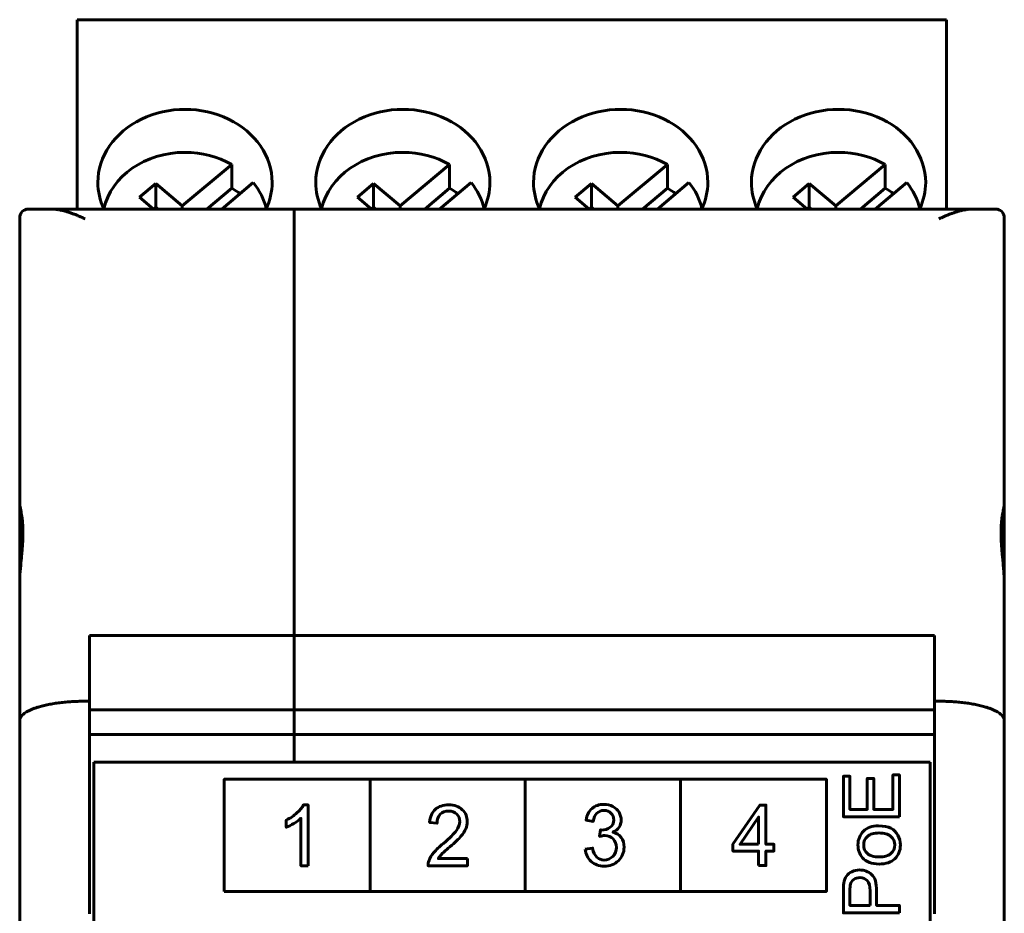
# Model space of a CAD drawing. Header units: millimetres. Extents: x -14 to 16, y -52 to 56.
# Tile 8 of 8: x -7 to 16, y 35 to 56. Entities that reach past the tile are written whole.
import ezdxf

# ---------------------------------------------------------------- set-up
doc = ezdxf.new("R2010")
doc.units = ezdxf.units.MM
for name, pattern in [('K5LT32780', [0]), ('K5LT32782', [0]), ('K5LT_BASIC', [0])]:
    doc.linetypes.add(name, pattern=pattern)

msp = doc.modelspace()

# ---------------------------------------------------------------- linework, layer by layer
at = {"color": 150, "linetype": 'K5LT32780', "lineweight": 60, "true_color": 0x0080ff}
for p, q in [((-5.77, 55.899), (14.18, 55.899)), ((-5.77, 55.808), (-5.77, 55.899)), ((14.18, 55.808), (14.18, 55.899)), ((-5.77, 55.808), (-5.77, 51.553)), ((14.18, 55.808), (14.18, 51.553)), ((-2.224, 52.575), (-3.357, 51.624)), ((-2.224, 52.03), (-2.224, 52.575)), ((2.776, 52.575), (1.643, 51.624)), ((2.776, 52.03), (2.776, 52.575)), ((7.776, 52.575), (6.643, 51.624)), ((7.776, 52.03), (7.776, 52.575)), ((12.776, 52.575), (11.643, 51.624)), ((12.776, 52.03), (12.776, 52.575)), ((-3.968, 52.137), (-4.34, 51.825)), ((-3.357, 51.624), (-3.968, 52.137)), ((-3.968, 52.137), (-3.968, 51.593)), ((-2.792, 51.553), (-2.224, 52.03)), ((-2.451, 51.553), (-1.729, 52.159)), ((1.032, 52.137), (0.66, 51.825)), ((1.643, 51.624), (1.032, 52.137)), ((1.032, 52.137), (1.032, 51.593)), ((2.208, 51.553), (2.776, 52.03)), ((2.549, 51.553), (3.271, 52.159)), ((6.032, 52.137), (5.66, 51.825)), ((6.032, 52.137), (6.032, 51.593)), ((6.643, 51.624), (6.032, 52.137)), ((7.208, 51.553), (7.776, 52.03)), ((7.549, 51.553), (8.271, 52.159)), ((11.032, 52.137), (10.66, 51.825)), ((11.643, 51.624), (11.032, 52.137)), ((11.032, 52.137), (11.032, 51.593)), ((12.208, 51.553), (12.776, 52.03)), ((12.549, 51.553), (13.271, 52.159)), ((-4.017, 51.553), (-4.34, 51.825)), ((0.983, 51.553), (0.66, 51.825)), ((5.983, 51.553), (5.66, 51.825)), ((10.983, 51.553), (10.66, 51.825)), ((-6.89, 51.553), (-6.384, 51.553)), ((-5.84, 51.553), (-6.384, 51.553)), ((-0.79, 51.553), (-5.84, 51.553)), ((-5.77, 51.553), (-5.84, 51.553)), ((-3.968, 51.593), (-4.015, 51.553)), ((-3.968, 51.593), (-3.922, 51.553)), ((-3.357, 51.624), (-3.357, 51.553)), ((-0.79, 51.553), (-0.79, 51.326)), ((14.26, 51.553), (-0.79, 51.553)), ((-0.79, 51.553), (-0.79, 51.326)), ((1.032, 51.593), (0.985, 51.553)), ((1.032, 51.593), (1.078, 51.553)), ((1.643, 51.624), (1.643, 51.553)), ((6.032, 51.593), (5.985, 51.553)), ((6.032, 51.593), (6.078, 51.553)), ((6.643, 51.624), (6.643, 51.553)), ((11.032, 51.593), (10.985, 51.553)), ((11.032, 51.593), (11.078, 51.553)), ((11.643, 51.624), (11.643, 51.553)), ((14.26, 51.553), (14.18, 51.553)), ((14.804, 51.553), (14.26, 51.553)), ((14.804, 51.553), (15.31, 51.553)), ((-7.09, 51.353), (-7.09, 44.778)), ((-0.79, 51.326), (-0.79, 41.763)), ((-0.79, 41.763), (-0.79, 51.326)), ((15.51, 51.353), (15.51, 44.778)), ((-7.09, 44.778), (-7.09, 42.953)), ((15.51, 44.778), (15.51, 43.44)), ((15.51, 43.44), (15.51, 42.953)), ((-7.09, 42.953), (-7.09, 39.809)), ((15.51, 42.953), (15.51, 39.809)), ((-5.49, 40.253), (-5.49, 41.763)), ((-0.79, 41.763), (-5.49, 41.763)), ((-0.79, 40.052), (-0.79, 41.763)), ((13.91, 41.763), (-0.79, 41.763)), ((-0.79, 41.763), (-0.79, 40.052)), ((13.91, 41.763), (13.91, 40.253)), ((-5.49, 40.253), (-5.59, 40.253)), ((-5.49, 35.374), (-5.49, 40.253)), ((13.91, 40.253), (13.91, 35.374)), ((14.01, 40.253), (13.91, 40.253)), ((-5.49, 40.052), (-0.79, 40.052)), ((-0.79, 40.052), (-0.79, 39.487)), ((-0.79, 40.052), (-0.79, 39.487)), ((-0.79, 40.052), (13.91, 40.052)), ((-7.09, 39.809), (-7.09, 33.454)), ((15.51, 39.809), (15.51, 33.454)), ((-0.79, 39.487), (-5.49, 39.487)), ((-0.79, 39.487), (-0.79, 38.853)), ((-0.79, 39.487), (-0.79, 38.853)), ((13.91, 39.487), (-0.79, 39.487)), ((-0.79, 38.853), (-5.39, 38.853)), ((-5.39, 38.853), (-5.39, 16.453)), ((-0.79, 38.853), (13.81, 38.853)), ((13.81, 16.453), (13.81, 38.853)), ((0.955, 38.464), (0.955, 35.888)), ((4.515, 35.889), (4.515, 38.466)), ((8.076, 38.464), (8.076, 35.888)), ((-2.393, 35.888), (11.425, 35.888))]:
    msp.add_line(p, q, dxfattribs=at)
at = {"color": 150, "linetype": 'K5LT32782', "lineweight": 60, "true_color": 0x0080ff}
msp.add_lwpolyline([(-2.393, 35.888), (11.425, 35.888), (11.425, 38.464), (-2.393, 38.464)], close=True, dxfattribs=at)
at = {"color": 150, "linetype": 'K5LT32780', "lineweight": 60, "true_color": 0x0080ff}
for centre, start, end in [((-6.89, 51.353), 90, 180), ((15.31, 51.353), 0, 90)]:
    msp.add_arc(centre, 0.2, start, end, dxfattribs=at)
for centre, major_axis, start_param, end_param in [((-3.295, 52.163), (2, 0), 0, 3.141593), ((1.705, 52.163), (2, 0), 0, 3.141593), ((6.705, 52.163), (2, 0), 0, 3.141593), ((11.705, 52.163), (2, 0), 0, 3.141593), ((-3.295, 51.261), (-1.898, 0), 4.712389, 6.095952), ((-3.295, 51.261), (-1.898, 0), 4.112452, 4.712389), ((1.705, 51.261), (-1.898, 0), 4.712389, 6.095952), ((1.705, 51.261), (-1.898, 0), 4.112452, 4.712389), ((6.705, 51.261), (-1.898, 0), 4.712389, 6.095952), ((6.705, 51.261), (-1.898, 0), 4.112452, 4.712389), ((11.705, 51.261), (-1.898, 0), 4.712389, 6.095952), ((11.705, 51.261), (-1.898, 0), 4.112452, 4.712389), ((-3.295, 52.163), (2, 0), 3.141593, 3.513501), ((-3.295, 50.716), (1.898, 0), 0.842843, 0.970859), ((-3.295, 51.261), (1.898, 0), 0.187233, 0.599937), ((-3.295, 52.163), (2, 0), 5.911277, 6.283185), ((1.705, 52.163), (2, 0), 3.141593, 3.513501), ((1.705, 50.716), (1.898, 0), 0.842843, 0.970859), ((1.705, 51.261), (1.898, 0), 0.187233, 0.599937), ((1.705, 52.163), (2, 0), 5.911277, 6.283185), ((6.705, 52.163), (2, 0), 3.141593, 3.513501), ((6.705, 50.716), (1.898, 0), 0.842843, 0.970859), ((6.705, 51.261), (1.898, 0), 0.187233, 0.599937), ((6.705, 52.163), (2, 0), 5.911277, 6.283185), ((11.705, 52.163), (2, 0), 3.141593, 3.513501), ((11.705, 50.716), (1.898, 0), 0.842843, 0.970859), ((11.705, 51.261), (1.898, 0), 0.187233, 0.599937), ((11.705, 52.163), (2, 0), 5.911277, 6.283185)]:
    msp.add_ellipse(centre, major_axis=major_axis, ratio=0.838793, start_param=start_param, end_param=end_param, dxfattribs=at)
for points, knots in [([(-5.59, 51.326), (-5.604, 51.332), (-5.631, 51.346), (-5.672, 51.364), (-5.713, 51.382), (-5.753, 51.4), (-5.792, 51.416), (-5.831, 51.431), (-5.869, 51.446), (-5.906, 51.459), (-5.943, 51.471), (-5.979, 51.483), (-6.014, 51.493), (-6.047, 51.503), (-6.08, 51.512), (-6.112, 51.519), (-6.142, 51.526), (-6.172, 51.532), (-6.201, 51.537), (-6.229, 51.542), (-6.256, 51.545), (-6.283, 51.548), (-6.309, 51.551), (-6.335, 51.552), (-6.36, 51.553), (-6.376, 51.553), (-6.384, 51.553)], [0, 0, 0, 0, 0.051024, 0.101573, 0.151664, 0.200944, 0.249818, 0.29762, 0.344733, 0.39085, 0.436662, 0.481204, 0.524792, 0.566783, 0.608156, 0.647904, 0.686657, 0.724082, 0.761174, 0.797274, 0.832725, 0.867172, 0.901253, 0.934577, 0.967491, 1, 1, 1, 1]), ([(14.804, 51.553), (14.793, 51.553), (14.769, 51.553), (14.734, 51.551), (14.699, 51.548), (14.663, 51.544), (14.628, 51.538), (14.592, 51.532), (14.557, 51.525), (14.522, 51.517), (14.487, 51.508), (14.452, 51.499), (14.418, 51.489), (14.384, 51.478), (14.351, 51.467), (14.318, 51.456), (14.286, 51.445), (14.254, 51.433), (14.223, 51.42), (14.192, 51.408), (14.161, 51.395), (14.13, 51.381), (14.1, 51.368), (14.07, 51.354), (14.04, 51.34), (14.02, 51.331), (14.01, 51.326)], [0, 0, 0, 0, 0.046313, 0.092569, 0.138747, 0.184688, 0.230499, 0.275804, 0.320758, 0.365158, 0.409356, 0.452782, 0.49562, 0.537486, 0.578953, 0.619459, 0.659388, 0.698559, 0.737542, 0.775981, 0.814068, 0.851641, 0.889063, 0.926177, 0.963155, 1, 1, 1, 1]), ([(-7.083, 43.166), (-7.077, 43.256), (-7.063, 43.417), (-7.043, 43.62), (-7.03, 43.779), (-7.022, 43.896), (-7.017, 43.996), (-7.015, 44.09), (-7.015, 44.191), (-7.019, 44.287), (-7.027, 44.39), (-7.042, 44.516), (-7.07, 44.665), (-7.088, 44.746), (-7.09, 44.775), (-7.09, 44.778)], [0, 0, 0, 0, 0.121218, 0.217786, 0.277361, 0.345405, 0.386831, 0.426542, 0.490149, 0.549964, 0.592718, 0.681762, 0.807176, 0.972763, 1, 1, 1, 1]), ([(15.51, 44.778), (15.51, 44.774), (15.51, 44.769), (15.509, 44.763), (15.508, 44.757), (15.507, 44.75), (15.506, 44.743), (15.505, 44.736), (15.504, 44.728), (15.502, 44.72), (15.501, 44.712), (15.499, 44.703), (15.497, 44.693), (15.495, 44.684), (15.493, 44.673), (15.491, 44.663), (15.488, 44.652), (15.486, 44.641), (15.484, 44.629), (15.482, 44.617), (15.479, 44.604), (15.477, 44.591), (15.474, 44.578), (15.472, 44.565), (15.47, 44.551), (15.468, 44.544), (15.467, 44.537), (15.466, 44.53), (15.465, 44.522), (15.464, 44.515), (15.463, 44.507), (15.46, 44.492), (15.458, 44.477), (15.456, 44.461), (15.454, 44.444), (15.452, 44.428), (15.45, 44.411), (15.448, 44.393), (15.447, 44.376), (15.445, 44.358), (15.443, 44.34), (15.442, 44.321), (15.441, 44.302), (15.44, 44.283), (15.439, 44.264), (15.438, 44.244), (15.437, 44.224), (15.436, 44.204), (15.436, 44.183), (15.435, 44.163), (15.435, 44.142), (15.435, 44.12), (15.435, 44.099), (15.435, 44.078), (15.436, 44.056), (15.436, 44.034), (15.437, 44.011), (15.438, 43.989), (15.439, 43.966), (15.44, 43.943), (15.441, 43.92), (15.442, 43.897), (15.443, 43.873), (15.445, 43.849), (15.447, 43.826), (15.448, 43.802), (15.45, 43.778), (15.452, 43.754), (15.454, 43.729), (15.456, 43.705), (15.458, 43.68), (15.46, 43.656), (15.463, 43.631), (15.464, 43.619), (15.465, 43.607), (15.466, 43.594), (15.467, 43.582), (15.468, 43.569), (15.47, 43.557), (15.472, 43.532), (15.474, 43.507), (15.477, 43.482), (15.479, 43.457), (15.482, 43.432), (15.484, 43.406), (15.486, 43.381), (15.488, 43.356), (15.491, 43.33), (15.493, 43.305), (15.495, 43.279), (15.497, 43.254), (15.499, 43.229), (15.501, 43.203), (15.502, 43.178), (15.504, 43.153), (15.505, 43.127), (15.506, 43.102), (15.507, 43.077), (15.508, 43.052), (15.509, 43.027), (15.51, 43.002), (15.51, 42.978), (15.51, 42.953)], [0, 0, 0, 0, 0.031164, 0.031164, 0.031164, 0.062279, 0.062279, 0.062279, 0.093503, 0.093503, 0.093503, 0.124806, 0.124806, 0.124806, 0.15615, 0.15615, 0.15615, 0.187491, 0.187491, 0.187491, 0.218783, 0.218783, 0.218783, 0.249979, 0.249979, 0.249979, 0.265528, 0.265528, 0.265528, 0.28108, 0.28108, 0.28108, 0.312284, 0.312284, 0.312284, 0.343587, 0.343587, 0.343587, 0.374943, 0.374943, 0.374943, 0.406305, 0.406305, 0.406305, 0.437628, 0.437628, 0.437628, 0.468871, 0.468871, 0.468871, 0.5, 0.5, 0.5, 0.531128, 0.531128, 0.531128, 0.562371, 0.562371, 0.562371, 0.593694, 0.593694, 0.593694, 0.625056, 0.625056, 0.625056, 0.656412, 0.656412, 0.656412, 0.687715, 0.687715, 0.687715, 0.718919, 0.718919, 0.718919, 0.734471, 0.734471, 0.734471, 0.75002, 0.75002, 0.75002, 0.781216, 0.781216, 0.781216, 0.812508, 0.812508, 0.812508, 0.843849, 0.843849, 0.843849, 0.875194, 0.875194, 0.875194, 0.906497, 0.906497, 0.906497, 0.937721, 0.937721, 0.937721, 0.968836, 0.968836, 0.968836, 1, 1, 1, 1]), ([(-0.469, 36.478), (-0.469, 36.478), (-0.636, 36.478), (-0.636, 36.478), (-0.636, 37.566), (-0.636, 37.566), (-0.676, 37.526), (-0.729, 37.487), (-0.794, 37.448), (-0.859, 37.409), (-0.918, 37.379), (-0.97, 37.36), (-0.97, 37.36), (-0.97, 37.525), (-0.97, 37.525), (-0.877, 37.57), (-0.795, 37.624), (-0.725, 37.688), (-0.655, 37.752), (-0.605, 37.813), (-0.576, 37.874), (-0.576, 37.874), (-0.469, 37.874), (-0.469, 37.874), (-0.469, 36.478), (-0.469, 36.478)], [0, 0, 0, 0, 0.111111, 0.111111, 0.222222, 0.222222, 0.222222, 0.333333, 0.333333, 0.333333, 0.444444, 0.444444, 0.444444, 0.555556, 0.555556, 0.555556, 0.666667, 0.666667, 0.666667, 0.777778, 0.777778, 0.777778, 0.888889, 0.888889, 1, 1, 1, 1]), ([(3.186, 36.641), (3.186, 36.641), (3.186, 36.478), (3.186, 36.478), (2.285, 36.478), (2.285, 36.478), (2.284, 36.52), (2.291, 36.559), (2.305, 36.597), (2.328, 36.66), (2.365, 36.721), (2.416, 36.782), (2.467, 36.842), (2.54, 36.912), (2.635, 36.991), (2.782, 37.115), (2.882, 37.213), (2.934, 37.286), (2.986, 37.358), (3.013, 37.427), (3.013, 37.491), (3.013, 37.559), (2.989, 37.616), (2.941, 37.662), (2.894, 37.709), (2.832, 37.732), (2.756, 37.732), (2.675, 37.732), (2.61, 37.707), (2.562, 37.658), (2.514, 37.609), (2.489, 37.541), (2.489, 37.454), (2.489, 37.454), (2.318, 37.472), (2.318, 37.472), (2.329, 37.603), (2.374, 37.702), (2.45, 37.771), (2.527, 37.839), (2.63, 37.874), (2.76, 37.874), (2.89, 37.874), (2.993, 37.837), (3.069, 37.763), (3.146, 37.689), (3.184, 37.597), (3.184, 37.487), (3.184, 37.432), (3.173, 37.377), (3.15, 37.323), (3.128, 37.269), (3.091, 37.213), (3.039, 37.153), (2.987, 37.094), (2.902, 37.012), (2.782, 36.909), (2.682, 36.823), (2.617, 36.765), (2.589, 36.734), (2.56, 36.703), (2.537, 36.672), (2.518, 36.641), (2.518, 36.641), (3.186, 36.641), (3.186, 36.641)], [0, 0, 0, 0, 0.045455, 0.045455, 0.090909, 0.090909, 0.090909, 0.136364, 0.136364, 0.136364, 0.181818, 0.181818, 0.181818, 0.227273, 0.227273, 0.227273, 0.272727, 0.272727, 0.272727, 0.318182, 0.318182, 0.318182, 0.363636, 0.363636, 0.363636, 0.409091, 0.409091, 0.409091, 0.454545, 0.454545, 0.454545, 0.5, 0.5, 0.5, 0.545455, 0.545455, 0.545455, 0.590909, 0.590909, 0.590909, 0.636364, 0.636364, 0.636364, 0.681818, 0.681818, 0.681818, 0.727273, 0.727273, 0.727273, 0.772727, 0.772727, 0.772727, 0.818182, 0.818182, 0.818182, 0.863636, 0.863636, 0.863636, 0.909091, 0.909091, 0.909091, 0.954545, 0.954545, 0.954545, 1, 1, 1, 1]), ([(5.892, 36.859), (5.892, 36.859), (6.059, 36.882), (6.059, 36.882), (6.078, 36.785), (6.11, 36.715), (6.156, 36.672), (6.202, 36.63), (6.258, 36.608), (6.325, 36.608), (6.404, 36.608), (6.471, 36.636), (6.579, 36.747), (6.606, 36.816), (6.606, 36.898), (6.606, 36.977), (6.581, 37.041), (6.53, 37.093), (6.48, 37.143), (6.417, 37.169), (6.339, 37.169), (6.307, 37.169), (6.268, 37.162), (6.221, 37.15), (6.221, 37.15), (6.24, 37.299), (6.24, 37.299), (6.251, 37.298), (6.26, 37.297), (6.267, 37.297), (6.338, 37.297), (6.402, 37.316), (6.459, 37.354), (6.516, 37.392), (6.545, 37.45), (6.545, 37.529), (6.545, 37.591), (6.524, 37.643), (6.482, 37.684), (6.441, 37.725), (6.388, 37.745), (6.322, 37.745), (6.257, 37.745), (6.203, 37.724), (6.159, 37.682), (6.116, 37.64), (6.088, 37.577), (6.076, 37.493), (6.076, 37.493), (5.909, 37.524), (5.909, 37.524), (5.929, 37.639), (5.975, 37.728), (6.048, 37.791), (6.12, 37.854), (6.21, 37.885), (6.318, 37.885), (6.392, 37.885), (6.46, 37.869), (6.523, 37.836), (6.585, 37.804), (6.633, 37.76), (6.666, 37.704), (6.699, 37.647), (6.716, 37.588), (6.716, 37.525), (6.716, 37.465), (6.7, 37.411), (6.669, 37.362), (6.637, 37.312), (6.59, 37.273), (6.528, 37.244), (6.609, 37.225), (6.671, 37.186), (6.716, 37.126), (6.76, 37.067), (6.782, 36.992), (6.782, 36.902), (6.782, 36.781), (6.739, 36.678), (6.652, 36.593), (6.566, 36.509), (6.456, 36.467), (6.324, 36.467), (6.205, 36.467), (6.106, 36.503), (6.027, 36.576), (5.948, 36.649), (5.903, 36.743), (5.892, 36.859)], [0, 0, 0, 0, 0.033333, 0.033333, 0.033333, 0.066667, 0.066667, 0.066667, 0.1, 0.1, 0.1, 0.133333, 0.133333, 0.166667, 0.166667, 0.166667, 0.2, 0.2, 0.2, 0.233333, 0.233333, 0.233333, 0.266667, 0.266667, 0.266667, 0.3, 0.3, 0.3, 0.333333, 0.333333, 0.333333, 0.366667, 0.366667, 0.366667, 0.4, 0.4, 0.4, 0.433333, 0.433333, 0.433333, 0.466667, 0.466667, 0.466667, 0.5, 0.5, 0.5, 0.533333, 0.533333, 0.533333, 0.566667, 0.566667, 0.566667, 0.6, 0.6, 0.6, 0.633333, 0.633333, 0.633333, 0.666667, 0.666667, 0.666667, 0.7, 0.7, 0.7, 0.733333, 0.733333, 0.733333, 0.766667, 0.766667, 0.766667, 0.8, 0.8, 0.8, 0.833333, 0.833333, 0.833333, 0.866667, 0.866667, 0.866667, 0.9, 0.9, 0.9, 0.933333, 0.933333, 0.933333, 0.966667, 0.966667, 0.966667, 1, 1, 1, 1]), ([(9.87, 36.481), (9.87, 36.481), (9.87, 36.813), (9.87, 36.813), (9.279, 36.813), (9.279, 36.813), (9.279, 36.97), (9.279, 36.97), (9.9, 37.871), (9.9, 37.871), (10.037, 37.871), (10.037, 37.871), (10.037, 36.97), (10.037, 36.97), (10.221, 36.97), (10.221, 36.97), (10.221, 36.813), (10.221, 36.813), (10.037, 36.813), (10.037, 36.813), (10.037, 36.481), (10.037, 36.481), (9.87, 36.481), (9.87, 36.481)], [0, 0, 0, 0, 0.090909, 0.090909, 0.181818, 0.181818, 0.272727, 0.272727, 0.363636, 0.363636, 0.454545, 0.454545, 0.545455, 0.545455, 0.636364, 0.636364, 0.727273, 0.727273, 0.818182, 0.818182, 0.909091, 0.909091, 1, 1, 1, 1]), ([(9.87, 36.97), (9.87, 36.97), (9.87, 37.595), (9.87, 37.595), (9.444, 36.97), (9.444, 36.97), (9.87, 36.97), (9.87, 36.97)], [0, 0, 0, 0, 0.333333, 0.333333, 0.666667, 0.666667, 1, 1, 1, 1])]:
    msp.add_open_spline(points, degree=3, knots=knots, dxfattribs=at)
msp.add_open_spline([(-7.09, 42.953), (-7.09, 43.023), (-7.087, 43.094), (-7.083, 43.166)], degree=3, dxfattribs=at)
for points in [[(-5.59, 40.253), (-6.469, 40.253), (-7.09, 40.069), (-7.09, 39.809)], [(15.51, 39.809), (15.51, 40.069), (14.889, 40.253), (14.01, 40.253)]]:
    msp.add_rational_spline(points, [1, 0.804737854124, 0.804737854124, 1], degree=3, dxfattribs=at)
at = {"color": 150, "linetype": 'K5LT_BASIC', "lineweight": 60, "true_color": 0x0080ff}
for points, knots in [([(13.104, 37.6), (13.104, 37.6), (11.816, 37.6), (11.816, 37.6), (11.816, 38.53), (11.816, 38.53), (11.967, 38.53), (11.967, 38.53), (11.967, 37.771), (11.967, 37.771), (12.363, 37.771), (12.363, 37.771), (12.363, 38.481), (12.363, 38.481), (12.514, 38.481), (12.514, 38.481), (12.514, 37.771), (12.514, 37.771), (12.953, 37.771), (12.953, 37.771), (12.953, 38.56), (12.953, 38.56), (13.104, 38.56), (13.104, 38.56), (13.104, 37.6), (13.104, 37.6)], [0, 0, 0, 0, 0.083333, 0.083333, 0.166667, 0.166667, 0.25, 0.25, 0.333333, 0.333333, 0.416667, 0.416667, 0.5, 0.5, 0.583333, 0.583333, 0.666667, 0.666667, 0.75, 0.75, 0.833333, 0.833333, 0.916667, 0.916667, 1, 1, 1, 1]), ([(12.637, 36.516), (12.465, 36.516), (12.337, 36.564), (12.254, 36.66), (12.185, 36.741), (12.151, 36.839), (12.151, 36.954), (12.151, 37.082), (12.193, 37.187), (12.277, 37.269), (12.36, 37.35), (12.476, 37.391), (12.624, 37.391), (12.744, 37.391), (12.838, 37.373), (12.976, 37.301), (13.029, 37.248), (13.067, 37.179), (13.105, 37.111), (13.124, 37.035), (13.124, 36.954), (13.124, 36.823), (13.082, 36.718), (12.999, 36.637), (12.915, 36.556), (12.794, 36.516), (12.637, 36.516)], [0, 0, 0, 0, 0.111111, 0.111111, 0.111111, 0.222222, 0.222222, 0.222222, 0.333333, 0.333333, 0.333333, 0.444444, 0.444444, 0.444444, 0.555556, 0.555556, 0.666667, 0.666667, 0.666667, 0.777778, 0.777778, 0.777778, 0.888889, 0.888889, 0.888889, 1, 1, 1, 1]), ([(12.638, 36.678), (12.757, 36.678), (12.846, 36.704), (12.905, 36.756), (12.965, 36.809), (12.994, 36.875), (12.994, 36.954), (12.994, 37.033), (12.965, 37.098), (12.905, 37.15), (12.845, 37.203), (12.755, 37.229), (12.633, 37.229), (12.517, 37.229), (12.43, 37.202), (12.371, 37.15), (12.312, 37.097), (12.282, 37.032), (12.282, 36.954), (12.282, 36.875), (12.311, 36.809), (12.37, 36.756), (12.43, 36.704), (12.519, 36.678), (12.638, 36.678)], [0, 0, 0, 0, 0.125, 0.125, 0.125, 0.25, 0.25, 0.25, 0.375, 0.375, 0.375, 0.5, 0.5, 0.5, 0.625, 0.625, 0.625, 0.75, 0.75, 0.75, 0.875, 0.875, 0.875, 1, 1, 1, 1]), ([(13.104, 35.395), (13.104, 35.395), (11.816, 35.395), (11.816, 35.395), (11.816, 35.882), (11.816, 35.882), (11.816, 35.967), (11.82, 36.033), (11.828, 36.078), (11.839, 36.141), (11.859, 36.194), (11.888, 36.237), (11.918, 36.28), (11.959, 36.314), (12.066, 36.367), (12.124, 36.379), (12.188, 36.379), (12.297, 36.379), (12.39, 36.345), (12.465, 36.275), (12.541, 36.205), (12.579, 36.079), (12.579, 35.897), (12.579, 35.897), (12.579, 35.566), (12.579, 35.566), (13.104, 35.566), (13.104, 35.566), (13.104, 35.395), (13.104, 35.395)], [0, 0, 0, 0, 0.090909, 0.090909, 0.181818, 0.181818, 0.181818, 0.272727, 0.272727, 0.272727, 0.363636, 0.363636, 0.363636, 0.454545, 0.454545, 0.545455, 0.545455, 0.545455, 0.636364, 0.636364, 0.636364, 0.727273, 0.727273, 0.727273, 0.818182, 0.818182, 0.909091, 0.909091, 1, 1, 1, 1]), ([(12.428, 35.566), (12.428, 35.566), (12.428, 35.899), (12.428, 35.899), (12.428, 36.009), (12.407, 36.087), (12.366, 36.134), (12.325, 36.18), (12.268, 36.203), (12.193, 36.203), (12.139, 36.203), (12.093, 36.19), (12.055, 36.162), (12.016, 36.135), (11.991, 36.099), (11.979, 36.055), (11.971, 36.026), (11.967, 35.973), (11.967, 35.896), (11.967, 35.896), (11.967, 35.566), (11.967, 35.566), (12.428, 35.566), (12.428, 35.566)], [0, 0, 0, 0, 0.125, 0.125, 0.125, 0.25, 0.25, 0.25, 0.375, 0.375, 0.375, 0.5, 0.5, 0.5, 0.625, 0.625, 0.625, 0.75, 0.75, 0.75, 0.875, 0.875, 1, 1, 1, 1])]:
    msp.add_open_spline(points, degree=3, knots=knots, dxfattribs=at)

doc.saveas('drawing.dxf')
